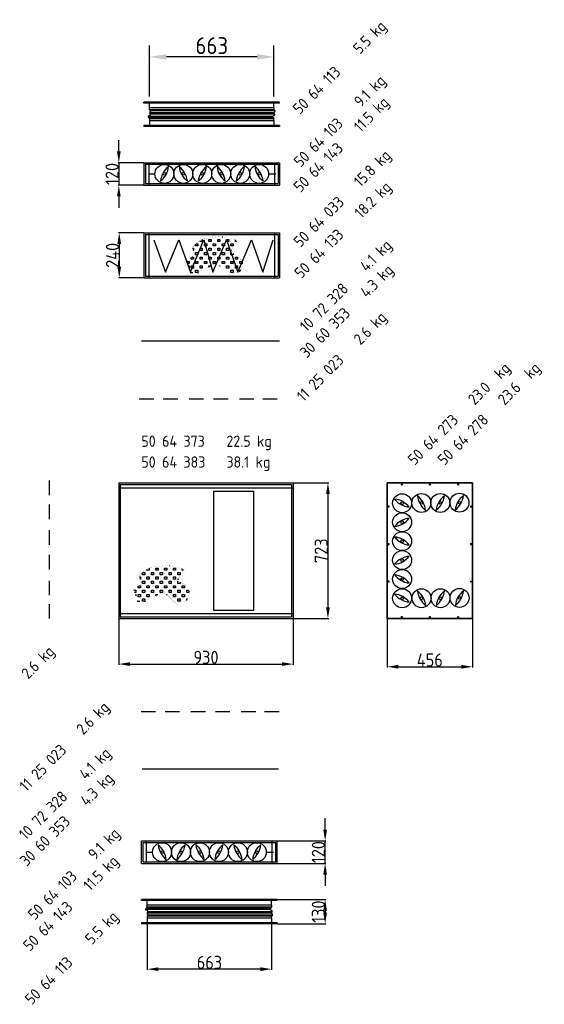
# Model space of a CAD drawing. Extents: x 2255 to 14129, y 735 to 9896.
# Tile 2 of 9: x 4730 to 7525, y 735 to 5982. Entities that reach past the tile are written whole.
import ezdxf

# ---------------------------------------------------------------- set-up
doc = ezdxf.new("R2010")
doc.units = 0
doc.header["$LTSCALE"] = 2
doc.header["$PDMODE"] = 3
doc.header["$PDSIZE"] = 0.5
doc.linetypes.add('HIDDEN', pattern=[0.375, 0.25, -0.125])
doc.layers.get('DEFPOINTS').update_dxf_attribs({"linetype": 'CONTINUOUS'})
for name, color, linetype in [('DIMENSIONS', 5, 'CONTINUOUS'), ('HIDDEN', 4, 'HIDDEN'), ('MARK BV', 7, 'CONTINUOUS'), ('MATEN', 5, 'CONTINUOUS'), ('TEXT', 5, 'CONTINUOUS')]:
    doc.layers.add(name, color=color, linetype=linetype)
doc.layers.add('Visible', color=7, linetype='CONTINUOUS', lineweight=35)
doc.styles.get("Standard").update_dxf_attribs({"font": 'ISOCP'})
doc.dimstyles.new('STANDARD$0', dxfattribs={"dimscale": 5, "dimtxt": 3, "dimasz": 3, "dimexe": 2, "dimexo": 1, "dimgap": 0.5, "dimtad": 1, "dimdec": 1, "dimdsep": 46, "dimtxsty": 'Standard', "dimcen": -1, "dimclrd": 256, "dimclre": 256, "dimclrt": 256, "dimadec": 0, "dimazin": 0, "dimtfac": 1, "dimtdec": 0, "dimtmove": 0, "dimatfit": 3, "dimfxl": 0, "dimtvp": 0.75, "dimtolj": 1, "dimtzin": 0, "dimarcsym": 0})

# ---------------------------------------------------------------- blocks, each defined once
blk = doc.blocks.new('*D3')
at = {"layer": 'DEFPOINTS', "color": 0}
for p in [(5421.6, 5783.3), (5421.6, 5541.9), (6084.6, 5541.9)]:
    blk.add_point(p, dxfattribs=at)
at = {"layer": 'DIMENSIONS', "lineweight": -2}
for p, q in [((5421.6, 5571.9), (5421.6, 5843.3)), ((6084.6, 5571.9), (6084.6, 5843.3)), ((5994.6, 5783.3), (5511.6, 5783.3))]:
    blk.add_line(p, q, dxfattribs=at)
at = {"layer": 'DIMENSIONS'}
for points in [[(5511.6, 5798.3), (5511.6, 5768.3), (5421.6, 5783.3)], [(5994.6, 5798.3), (5994.6, 5768.3), (6084.6, 5783.3)]]:
    blk.add_solid(points, dxfattribs=at)
at = {"layer": 'DIMENSIONS', "insert": (5753.1, 5843.3), "char_height": 90, "attachment_point": 5}
blk.add_mtext('\\A1;663', dxfattribs=at)
blk = doc.blocks.new('*D4')
at = {"layer": 'DEFPOINTS', "color": 0}
for p in [(5391.6, 5219.5), (5257.8, 5099.5), (5391.6, 5099.5)]:
    blk.add_point(p, dxfattribs=at)
at = {"layer": 'MATEN', "lineweight": -2}
for p, q in [((5257.8, 5279.5), (5257.8, 5339.5)), ((5389.6, 5219.5), (5253.8, 5219.5)), ((5257.8, 5219.5), (5257.8, 5099.5)), ((5389.6, 5099.5), (5253.8, 5099.5)), ((5257.8, 5039.5), (5257.8, 4979.5))]:
    blk.add_line(p, q, dxfattribs=at)
at = {"layer": 'MATEN'}
for points in [[(5247.8, 5279.5), (5267.8, 5279.5), (5257.8, 5219.5)], [(5247.8, 5039.5), (5267.8, 5039.5), (5257.8, 5099.5)]]:
    blk.add_solid(points, dxfattribs=at)
at = {"layer": 'MATEN', "insert": (5221.8, 5159.5), "char_height": 70, "attachment_point": 5, "rotation": 90}
blk.add_mtext('\\A1;120', dxfattribs=at)
blk = doc.blocks.new('*D5')
at = {"layer": 'DEFPOINTS', "color": 0}
for p in [(5391.6, 4845.9), (5260.1, 4605.9), (5391.6, 4605.9)]:
    blk.add_point(p, dxfattribs=at)
at = {"layer": 'MATEN', "lineweight": -2}
for p, q in [((5389.6, 4845.9), (5256.1, 4845.9)), ((5260.1, 4785.9), (5260.1, 4665.9)), ((5389.6, 4605.9), (5256.1, 4605.9))]:
    blk.add_line(p, q, dxfattribs=at)
at = {"layer": 'MATEN'}
for points in [[(5250.1, 4785.9), (5270.1, 4785.9), (5260.1, 4845.9)], [(5250.1, 4665.9), (5270.1, 4665.9), (5260.1, 4605.9)]]:
    blk.add_solid(points, dxfattribs=at)
at = {"layer": 'MATEN', "insert": (5224.1, 4725.9), "char_height": 70, "attachment_point": 5, "rotation": 90}
blk.add_mtext('\\A1;240', dxfattribs=at)
blk = doc.blocks.new('*D6')
at = {"layer": 'DEFPOINTS', "color": 0}
for p in [(5409.2, 1164.1), (6072.2, 1164.1), (5409.2, 922.7)]:
    blk.add_point(p, dxfattribs=at)
at = {"layer": 'MATEN', "lineweight": -2}
for p, q in [((5409.2, 1162.1), (5409.2, 918.7)), ((6072.2, 1162.1), (6072.2, 918.7)), ((6012.2, 922.7), (5469.2, 922.7))]:
    blk.add_line(p, q, dxfattribs=at)
at = {"layer": 'MATEN'}
for points in [[(5469.2, 932.7), (5469.2, 912.7), (5409.2, 922.7)], [(6012.2, 932.7), (6012.2, 912.7), (6072.2, 922.7)]]:
    blk.add_solid(points, dxfattribs=at)
at = {"layer": 'MATEN', "insert": (5740.7, 958.7), "char_height": 70, "attachment_point": 5}
blk.add_mtext('\\A1;663', dxfattribs=at)
blk = doc.blocks.new('*D30')
at = {"layer": 'DEFPOINTS', "color": 0}
for p in [(6102.2, 1606.4), (6357.1, 1606.4), (6102.2, 1486.4)]:
    blk.add_point(p, dxfattribs=at)
at = {"layer": 'MATEN', "lineweight": -2}
for p, q in [((6357.1, 1666.4), (6357.1, 1726.4)), ((6104.2, 1606.4), (6361.1, 1606.4)), ((6357.1, 1486.4), (6357.1, 1606.4)), ((6104.2, 1486.4), (6361.1, 1486.4)), ((6357.1, 1426.4), (6357.1, 1366.4))]:
    blk.add_line(p, q, dxfattribs=at)
at = {"layer": 'MATEN'}
for points in [[(6347.1, 1666.4), (6367.1, 1666.4), (6357.1, 1606.4)], [(6347.1, 1426.4), (6367.1, 1426.4), (6357.1, 1486.4)]]:
    blk.add_solid(points, dxfattribs=at)
at = {"layer": 'MATEN', "insert": (6321.1, 1546.4), "char_height": 70, "attachment_point": 5, "rotation": 90}
blk.add_mtext('\\A1;120', dxfattribs=at)
blk = doc.blocks.new('*D31')
at = {"layer": 'DEFPOINTS', "color": 0}
for p in [(6102.2, 1294.1), (6102.2, 1164.1), (6357.1, 1164.1)]:
    blk.add_point(p, dxfattribs=at)
at = {"layer": 'MATEN', "lineweight": -2}
for p, q in [((6104.2, 1294.1), (6361.1, 1294.1)), ((6357.1, 1234.1), (6357.1, 1224.1)), ((6104.2, 1164.1), (6361.1, 1164.1))]:
    blk.add_line(p, q, dxfattribs=at)
at = {"layer": 'MATEN'}
for points in [[(6347.1, 1234.1), (6367.1, 1234.1), (6357.1, 1294.1)], [(6347.1, 1224.1), (6367.1, 1224.1), (6357.1, 1164.1)]]:
    blk.add_solid(points, dxfattribs=at)
at = {"layer": 'MATEN', "insert": (6321.1, 1229.1), "char_height": 70, "attachment_point": 5, "rotation": 90}
blk.add_mtext('\\A1;130', dxfattribs=at)
blk = doc.blocks.new('*D33')
at = {"layer": 'DEFPOINTS', "color": 0}
for p in [(5257.3, 2790.7), (6187.3, 2790.7), (6187.3, 2548.2)]:
    blk.add_point(p, dxfattribs=at)
at = {"layer": 'MATEN', "lineweight": -2}
for p, q in [((5257.3, 2788.7), (5257.3, 2544.2)), ((6187.3, 2788.7), (6187.3, 2544.2)), ((5317.3, 2548.2), (6127.3, 2548.2))]:
    blk.add_line(p, q, dxfattribs=at)
at = {"layer": 'MATEN'}
for points in [[(5317.3, 2558.2), (5317.3, 2538.2), (5257.3, 2548.2)], [(6127.3, 2558.2), (6127.3, 2538.2), (6187.3, 2548.2)]]:
    blk.add_solid(points, dxfattribs=at)
at = {"layer": 'MATEN', "insert": (5722.3, 2584.2), "char_height": 70, "attachment_point": 5}
blk.add_mtext('\\A1;930', dxfattribs=at)
blk = doc.blocks.new('*D34')
at = {"layer": 'DEFPOINTS', "color": 0}
for p in [(6187.3, 3513.7), (6187.3, 2790.7), (6372.1, 2790.7)]:
    blk.add_point(p, dxfattribs=at)
at = {"layer": 'MATEN', "lineweight": -2}
for p, q in [((6189.3, 3513.7), (6376.1, 3513.7)), ((6372.1, 3453.7), (6372.1, 2850.7)), ((6189.3, 2790.7), (6376.1, 2790.7))]:
    blk.add_line(p, q, dxfattribs=at)
at = {"layer": 'MATEN'}
for points in [[(6362.1, 3453.7), (6382.1, 3453.7), (6372.1, 3513.7)], [(6362.1, 2850.7), (6382.1, 2850.7), (6372.1, 2790.7)]]:
    blk.add_solid(points, dxfattribs=at)
at = {"layer": 'MATEN', "insert": (6336.1, 3152.2), "char_height": 70, "attachment_point": 5, "rotation": 90}
blk.add_mtext('\\A1;723', dxfattribs=at)
blk = doc.blocks.new('*D65')
at = {"layer": 'DEFPOINTS', "color": 0}
for p in [(6687.3, 2790.7), (7143.3, 2790.7), (7143.3, 2533.9)]:
    blk.add_point(p, dxfattribs=at)
at = {"layer": 'DIMENSIONS', "lineweight": -2}
for p, q in [((6687.3, 2788.7), (6687.3, 2529.9)), ((7143.3, 2788.7), (7143.3, 2529.9)), ((6747.3, 2533.9), (7083.3, 2533.9))]:
    blk.add_line(p, q, dxfattribs=at)
at = {"layer": 'DIMENSIONS'}
for points in [[(6747.3, 2543.9), (6747.3, 2523.9), (6687.3, 2533.9)], [(7083.3, 2543.9), (7083.3, 2523.9), (7143.3, 2533.9)]]:
    blk.add_solid(points, dxfattribs=at)
at = {"layer": 'DIMENSIONS', "insert": (6915.3, 2569.9), "char_height": 70, "attachment_point": 5}
blk.add_mtext('\\A1;456', dxfattribs=at)

msp = doc.modelspace()

# ---------------------------------------------------------------- linework, layer by layer
at = {"layer": 'HIDDEN'}
for p, q in [((5418.06, 5219.54), (5418.06, 5099.54)), ((6088.06, 5219.54), (6088.06, 5099.54)), ((5418.06, 4845.89), (5418.06, 4605.89)), ((6088.06, 4845.89), (6088.06, 4605.89)), ((5257.29, 3487.16), (6187.29, 3487.16)), ((5257.29, 2817.16), (6187.29, 2817.16)), ((5405.65, 1486.44), (5405.65, 1606.44)), ((6075.65, 1486.44), (6075.65, 1606.44))]:
    msp.add_line(p, q, dxfattribs=at)
at = {"layer": 'MARK BV'}
for p, q in [((6114.59, 5541.87), (5391.56, 5541.87)), ((5391.56, 5536.87), (5391.56, 5541.87)), ((6114.59, 5536.87), (5391.56, 5536.87)), ((5421.56, 5511.87), (5421.56, 5541.87)), ((5421.56, 5500.98), (5421.56, 5541.87)), ((6084.59, 5511.87), (5421.56, 5511.87)), ((6084.59, 5511.87), (6084.59, 5541.87)), ((6084.59, 5511.87), (6084.59, 5500.98)), ((6114.59, 5536.87), (6114.59, 5541.87)), ((6077.69, 5465.38), (5413.79, 5465.38)), ((6079.42, 5458.49), (5417.39, 5458.49)), ((6084.01, 5484.9), (5420.7, 5484.9)), ((6084.59, 5500.98), (5423.6, 5500.98)), ((6086.89, 5477.44), (5424.8, 5477.44)), ((6088.61, 5495.24), (5426.38, 5495.24)), ((6114.59, 5416.87), (5391.56, 5416.87)), ((5391.56, 5416.87), (5391.56, 5411.87)), ((6114.59, 5411.87), (5391.56, 5411.87)), ((6084.59, 5452.76), (5421.56, 5452.76)), ((5421.56, 5452.76), (5421.56, 5411.87)), ((6084.59, 5441.87), (5421.56, 5441.87)), ((5421.56, 5441.87), (5421.56, 5411.87)), ((6084.59, 5441.87), (6084.59, 5452.76)), ((6084.59, 5441.87), (6084.59, 5411.87)), ((6114.59, 5416.87), (6114.59, 5411.87)), ((5391.56, 5219.54), (5391.56, 5099.54)), ((5391.56, 5219.54), (6114.56, 5219.54)), ((5400.06, 5211.04), (5400.06, 5108.04)), ((5400.06, 5211.04), (6106.06, 5211.04)), ((6106.06, 5211.04), (6106.06, 5108.04)), ((6114.56, 5219.54), (6114.56, 5099.54)), ((5418.06, 5159.81), (5450.04, 5159.81)), ((6056.04, 5159.81), (6095.2, 5159.81)), ((5391.56, 5099.54), (6114.56, 5099.54)), ((5400.06, 5108.04), (6106.06, 5108.04)), ((5391.56, 4845.89), (5391.56, 4605.89)), ((5391.56, 4845.89), (6114.56, 4845.89)), ((5400.06, 4837.39), (5400.06, 4614.39)), ((5400.06, 4837.39), (6106.06, 4837.39)), ((6106.06, 4837.39), (6106.06, 4614.39)), ((6114.56, 4845.89), (6114.56, 4605.89)), ((5444.16, 4808.2), (5505.94, 4636.78)), ((5505.94, 4636.78), (5577.33, 4808.2)), ((5577.33, 4808.2), (5639.11, 4636.78)), ((5639.11, 4636.78), (5710.49, 4808.2)), ((5667.25, 4775.73), (5667.25, 4786.2)), ((5679.01, 4775.73), (5667.25, 4775.73)), ((5668.55, 4787.49), (5679.01, 4787.49)), ((5679.01, 4787.49), (5679.01, 4775.73)), ((5690.77, 4799.25), (5690.77, 4803.52)), ((5702.53, 4799.25), (5690.77, 4799.25)), ((5702.53, 4810.24), (5702.53, 4799.25)), ((5710.49, 4808.2), (5759.37, 4636.78)), ((5714.29, 4787.49), (5726.05, 4787.49)), ((5714.29, 4775.73), (5714.29, 4787.49)), ((5726.05, 4775.73), (5714.29, 4775.73)), ((5726.05, 4787.49), (5726.05, 4775.73)), ((5737.81, 4811.01), (5749.57, 4811.01)), ((5737.81, 4799.25), (5737.81, 4811.01)), ((5749.57, 4799.25), (5737.81, 4799.25)), ((5749.57, 4811.01), (5749.57, 4799.25)), ((5759.37, 4636.78), (5830.76, 4808.2)), ((5761.33, 4787.49), (5773.09, 4787.49)), ((5761.33, 4775.73), (5761.33, 4787.49)), ((5773.09, 4775.73), (5761.33, 4775.73)), ((5773.09, 4787.49), (5773.09, 4775.73)), ((5784.85, 4811.01), (5796.61, 4811.01)), ((5784.85, 4799.25), (5784.85, 4811.01)), ((5796.61, 4799.25), (5784.85, 4799.25)), ((5796.61, 4811.01), (5796.61, 4799.25)), ((5808.37, 4822.77), (5808.37, 4823.39)), ((5811.2, 4822.77), (5808.37, 4822.77)), ((5808.37, 4787.49), (5820.13, 4787.49)), ((5808.37, 4775.73), (5808.37, 4787.49)), ((5820.13, 4775.73), (5808.37, 4775.73)), ((5820.13, 4787.49), (5820.13, 4775.73)), ((5830.76, 4808.2), (5892.63, 4636.78)), ((5831.89, 4811.01), (5843.65, 4811.01)), ((5831.89, 4799.25), (5831.89, 4811.01)), ((5843.65, 4799.25), (5831.89, 4799.25)), ((5843.65, 4811.01), (5843.65, 4799.25)), ((5855.41, 4787.49), (5867.17, 4787.49)), ((5855.41, 4775.73), (5855.41, 4787.49)), ((5867.17, 4775.73), (5855.41, 4775.73)), ((5867.17, 4787.49), (5867.17, 4775.73)), ((5878.93, 4799.25), (5878.93, 4807.72)), ((5885.18, 4799.25), (5878.93, 4799.25)), ((5892.63, 4636.78), (5964.01, 4808.2)), ((5964.01, 4808.2), (6025.88, 4636.78)), ((6025.88, 4636.78), (6080.56, 4808.2)), ((5651, 4763.97), (5655.49, 4763.97)), ((5655.49, 4752.21), (5652.02, 4752.21)), ((5655.49, 4763.97), (5655.49, 4752.21)), ((5667.25, 4740.45), (5679.01, 4740.45)), ((5667.25, 4728.69), (5667.25, 4740.45)), ((5679.01, 4728.69), (5667.25, 4728.69)), ((5679.01, 4740.45), (5679.01, 4728.69)), ((5690.77, 4763.97), (5702.53, 4763.97)), ((5690.77, 4752.21), (5690.77, 4763.97)), ((5702.53, 4752.21), (5690.77, 4752.21)), ((5702.53, 4763.97), (5702.53, 4752.21)), ((5714.29, 4740.45), (5726.05, 4740.45)), ((5714.29, 4728.69), (5714.29, 4740.45)), ((5726.05, 4728.69), (5714.29, 4728.69)), ((5726.05, 4740.45), (5726.05, 4728.69)), ((5737.81, 4763.97), (5749.57, 4763.97)), ((5737.81, 4752.21), (5737.81, 4763.97)), ((5749.57, 4752.21), (5737.81, 4752.21)), ((5749.57, 4763.97), (5749.57, 4752.21)), ((5761.33, 4740.45), (5773.09, 4740.45)), ((5761.33, 4728.69), (5761.33, 4740.45)), ((5773.09, 4728.69), (5761.33, 4728.69)), ((5773.09, 4740.45), (5773.09, 4728.69)), ((5784.85, 4763.97), (5796.61, 4763.97)), ((5784.85, 4752.21), (5784.85, 4763.97)), ((5796.61, 4752.21), (5784.85, 4752.21)), ((5796.61, 4763.97), (5796.61, 4752.21)), ((5808.37, 4740.45), (5820.13, 4740.45)), ((5808.37, 4728.69), (5808.37, 4740.45)), ((5820.13, 4728.69), (5808.37, 4728.69)), ((5820.13, 4740.45), (5820.13, 4728.69)), ((5831.89, 4763.97), (5843.65, 4763.97)), ((5831.89, 4752.21), (5831.89, 4763.97)), ((5843.65, 4752.21), (5831.89, 4752.21)), ((5843.65, 4763.97), (5843.65, 4752.21)), ((5854.12, 4752.68), (5858.61, 4752.68)), ((5855.41, 4740.45), (5857.09, 4740.45)), ((5855.41, 4728.69), (5855.41, 4740.45)), ((5867.17, 4728.69), (5855.41, 4728.69)), ((5867.17, 4735.41), (5867.17, 4728.69)), ((5620.21, 4693.41), (5631.97, 4693.41)), ((5631.97, 4681.65), (5625.06, 4681.65)), ((5629.34, 4669.89), (5631.97, 4669.89)), ((5631.97, 4693.41), (5631.97, 4681.65)), ((5631.97, 4669.89), (5631.97, 4662.63)), ((5643.73, 4705.17), (5643.73, 4714.2)), ((5655.49, 4705.17), (5643.73, 4705.17)), ((5643.73, 4669.89), (5655.49, 4669.89)), ((5643.73, 4658.13), (5643.73, 4669.89)), ((5646.86, 4716.93), (5655.49, 4716.93)), ((5655.49, 4716.93), (5655.49, 4705.17)), ((5655.49, 4669.89), (5655.49, 4658.13)), ((5667.25, 4693.41), (5679.01, 4693.41)), ((5667.25, 4681.65), (5667.25, 4693.41)), ((5679.01, 4681.65), (5667.25, 4681.65)), ((5679.01, 4693.41), (5679.01, 4681.65)), ((5690.77, 4716.93), (5702.53, 4716.93)), ((5690.77, 4705.17), (5690.77, 4716.93)), ((5702.53, 4705.17), (5690.77, 4705.17)), ((5690.77, 4669.89), (5702.53, 4669.89)), ((5690.77, 4658.13), (5690.77, 4669.89)), ((5702.53, 4716.93), (5702.53, 4705.17)), ((5702.53, 4669.89), (5702.53, 4658.13)), ((5714.29, 4693.41), (5726.05, 4693.41)), ((5714.29, 4681.65), (5714.29, 4693.41)), ((5726.05, 4681.65), (5714.29, 4681.65)), ((5726.05, 4693.41), (5726.05, 4681.65)), ((5737.81, 4716.93), (5749.57, 4716.93)), ((5737.81, 4705.17), (5737.81, 4716.93)), ((5749.57, 4705.17), (5737.81, 4705.17)), ((5737.81, 4669.89), (5748.9, 4669.89)), ((5737.81, 4664.64), (5737.81, 4669.89)), ((5749.57, 4716.93), (5749.57, 4705.17)), ((5761.33, 4693.41), (5773.09, 4693.41)), ((5761.33, 4681.65), (5761.33, 4693.41)), ((5773.09, 4681.65), (5761.33, 4681.65)), ((5773.09, 4693.41), (5773.09, 4681.65)), ((5784.85, 4716.93), (5796.61, 4716.93)), ((5784.85, 4705.17), (5784.85, 4716.93)), ((5796.61, 4705.17), (5784.85, 4705.17)), ((5794.22, 4669.89), (5796.61, 4669.89)), ((5796.61, 4716.93), (5796.61, 4705.17)), ((5796.61, 4669.89), (5796.61, 4669.09)), ((5808.37, 4693.41), (5820.13, 4693.41)), ((5808.37, 4681.65), (5808.37, 4693.41)), ((5820.13, 4681.65), (5808.37, 4681.65)), ((5820.13, 4693.41), (5820.13, 4681.65)), ((5831.89, 4716.93), (5843.65, 4716.93)), ((5831.89, 4705.17), (5831.89, 4716.93)), ((5843.65, 4705.17), (5831.89, 4705.17)), ((5831.89, 4669.89), (5843.65, 4669.89)), ((5831.89, 4658.13), (5831.89, 4669.89)), ((5843.65, 4716.93), (5843.65, 4705.17)), ((5843.65, 4669.89), (5843.65, 4658.13)), ((5855.41, 4693.41), (5867.17, 4693.41)), ((5855.41, 4681.65), (5855.41, 4693.41)), ((5867.17, 4681.65), (5855.41, 4681.65)), ((5867.17, 4693.41), (5867.17, 4681.65)), ((5878.93, 4716.93), (5890.69, 4716.93)), ((5878.93, 4705.17), (5878.93, 4716.93)), ((5890.69, 4705.17), (5878.93, 4705.17)), ((5878.93, 4669.89), (5890.69, 4669.89)), ((5878.93, 4658.13), (5878.93, 4669.89)), ((5890.69, 4716.93), (5890.69, 4705.17)), ((5890.69, 4669.89), (5890.69, 4658.13)), ((5902.45, 4693.41), (5912.39, 4693.41)), ((5902.45, 4681.65), (5902.45, 4693.41)), ((5914.21, 4681.65), (5902.45, 4681.65)), ((5914.21, 4689.76), (5914.21, 4681.65)), ((5638.11, 4635.08), (5652.81, 4635.08)), ((5655.49, 4658.13), (5643.73, 4658.13)), ((5667.25, 4646.37), (5679.01, 4646.37)), ((5667.25, 4634.61), (5667.25, 4646.37)), ((5674.37, 4634.61), (5667.25, 4634.61)), ((5675.37, 4635.08), (5682.21, 4635.08)), ((5679.01, 4646.37), (5679.01, 4636.81)), ((5702.53, 4658.13), (5690.77, 4658.13)), ((5737.48, 4664.48), (5741.01, 4664.48)), ((5843.65, 4658.13), (5831.89, 4658.13)), ((5855.41, 4646.37), (5867.17, 4646.37)), ((5855.41, 4634.61), (5855.41, 4646.37)), ((5867.17, 4634.61), (5855.41, 4634.61)), ((5867.17, 4646.37), (5867.17, 4634.61)), ((5890.69, 4658.13), (5878.93, 4658.13)), ((5902.45, 4646.37), (5907.57, 4646.37)), ((5902.45, 4637.7), (5902.45, 4646.37)), ((5391.56, 4605.89), (6114.56, 4605.89)), ((5400.06, 4614.39), (6106.06, 4614.39)), ((5379.15, 4270.31), (6114.56, 4270.31)), ((5366.74, 3960.62), (5444.02, 3960.62)), ((5494.44, 3960.62), (5571.72, 3960.62)), ((5631.96, 3960.62), (5709.24, 3960.62)), ((5762.93, 3960.62), (5840.21, 3960.62)), ((5900.68, 3960.62), (5977.96, 3960.62)), ((6024.87, 3960.62), (6102.15, 3960.62)), ((4886.25, 3526.07), (4886.25, 3448.79)), ((5257.29, 3513.66), (6187.29, 3513.66)), ((5257.29, 3513.66), (5257.29, 2790.66)), ((5265.79, 3505.16), (6178.79, 3505.16)), ((5265.79, 3505.16), (5265.79, 2799.16)), ((5763.57, 2833.99), (5763.57, 3470.32)), ((5763.57, 3470.32), (5975.38, 3470.32)), ((5975.38, 3470.32), (5975.38, 2833.99)), ((6178.79, 3505.16), (6178.79, 2799.16)), ((6187.29, 3513.66), (6187.29, 2790.66)), ((4886.25, 3398.37), (4886.25, 3321.09)), ((4886.25, 3260.85), (4886.25, 3183.58)), ((4886.25, 3129.88), (4886.25, 3052.6)), ((5407.79, 3047.94), (5407.79, 3052.22)), ((5419.55, 3047.94), (5407.79, 3047.94)), ((5419.55, 3058.93), (5419.55, 3047.94)), ((5454.83, 3059.7), (5466.59, 3059.7)), ((5454.83, 3047.94), (5454.83, 3059.7)), ((5466.59, 3047.94), (5454.83, 3047.94)), ((5466.59, 3059.7), (5466.59, 3047.94)), ((5501.87, 3059.7), (5513.63, 3059.7)), ((5501.87, 3047.94), (5501.87, 3059.7)), ((5513.63, 3047.94), (5501.87, 3047.94)), ((5513.63, 3059.7), (5513.63, 3047.94)), ((5525.39, 3071.46), (5525.39, 3072.09)), ((5528.21, 3071.46), (5525.39, 3071.46)), ((5548.91, 3059.7), (5560.67, 3059.7)), ((5548.91, 3047.94), (5548.91, 3059.7)), ((5560.67, 3047.94), (5548.91, 3047.94)), ((5560.67, 3059.7), (5560.67, 3047.94)), ((5595.95, 3047.94), (5595.95, 3056.42)), ((5602.2, 3047.94), (5595.95, 3047.94)), ((4886.25, 2992.13), (4886.25, 2914.85)), ((5368.01, 3012.66), (5372.51, 3012.66)), ((5372.51, 3000.9), (5369.03, 3000.9)), ((5372.51, 3012.66), (5372.51, 3000.9)), ((5384.27, 3024.42), (5384.27, 3034.89)), ((5396.03, 3024.42), (5384.27, 3024.42)), ((5385.56, 3036.18), (5396.03, 3036.18)), ((5396.03, 3036.18), (5396.03, 3024.42)), ((5407.79, 3012.66), (5419.55, 3012.66)), ((5407.79, 3000.9), (5407.79, 3012.66)), ((5419.55, 3000.9), (5407.79, 3000.9)), ((5419.55, 3012.66), (5419.55, 3000.9)), ((5431.31, 3036.18), (5443.07, 3036.18)), ((5431.31, 3024.42), (5431.31, 3036.18)), ((5443.07, 3024.42), (5431.31, 3024.42)), ((5443.07, 3036.18), (5443.07, 3024.42)), ((5454.83, 3012.66), (5466.59, 3012.66)), ((5454.83, 3000.9), (5454.83, 3012.66)), ((5466.59, 3000.9), (5454.83, 3000.9)), ((5466.59, 3012.66), (5466.59, 3000.9)), ((5478.35, 3036.18), (5490.11, 3036.18)), ((5478.35, 3024.42), (5478.35, 3036.18)), ((5490.11, 3024.42), (5478.35, 3024.42)), ((5490.11, 3036.18), (5490.11, 3024.42)), ((5501.87, 3012.66), (5513.63, 3012.66)), ((5501.87, 3000.9), (5501.87, 3012.66)), ((5513.63, 3000.9), (5501.87, 3000.9)), ((5513.63, 3012.66), (5513.63, 3000.9)), ((5525.39, 3036.18), (5537.15, 3036.18)), ((5525.39, 3024.42), (5525.39, 3036.18)), ((5537.15, 3024.42), (5525.39, 3024.42)), ((5537.15, 3036.18), (5537.15, 3024.42)), ((5548.91, 3012.66), (5560.67, 3012.66)), ((5548.91, 3000.9), (5548.91, 3012.66)), ((5560.67, 3000.9), (5548.91, 3000.9)), ((5560.67, 3012.66), (5560.67, 3000.9)), ((5571.13, 3001.38), (5575.62, 3001.38)), ((5572.43, 3036.18), (5584.19, 3036.18)), ((5572.43, 3024.42), (5572.43, 3036.18)), ((5584.19, 3024.42), (5572.43, 3024.42)), ((5584.19, 3036.18), (5584.19, 3024.42)), ((5337.23, 2942.1), (5348.99, 2942.1)), ((5348.99, 2942.1), (5348.99, 2930.34)), ((5360.75, 2953.86), (5360.75, 2962.89)), ((5372.51, 2953.86), (5360.75, 2953.86)), ((5363.87, 2965.62), (5372.51, 2965.62)), ((5372.51, 2965.62), (5372.51, 2953.86)), ((5384.27, 2989.14), (5396.03, 2989.14)), ((5384.27, 2977.38), (5384.27, 2989.14)), ((5396.03, 2977.38), (5384.27, 2977.38)), ((5384.27, 2942.1), (5396.03, 2942.1)), ((5384.27, 2930.34), (5384.27, 2942.1)), ((5396.03, 2989.14), (5396.03, 2977.38)), ((5396.03, 2942.1), (5396.03, 2930.34)), ((5407.79, 2965.62), (5419.55, 2965.62)), ((5407.79, 2953.86), (5407.79, 2965.62)), ((5419.55, 2953.86), (5407.79, 2953.86)), ((5419.55, 2965.62), (5419.55, 2953.86)), ((5431.31, 2989.14), (5443.07, 2989.14)), ((5431.31, 2977.38), (5431.31, 2989.14)), ((5443.07, 2977.38), (5431.31, 2977.38)), ((5431.31, 2942.1), (5443.07, 2942.1)), ((5431.31, 2930.34), (5431.31, 2942.1)), ((5443.07, 2989.14), (5443.07, 2977.38)), ((5443.07, 2942.1), (5443.07, 2930.34)), ((5454.83, 2965.62), (5466.59, 2965.62)), ((5454.83, 2953.86), (5454.83, 2965.62)), ((5466.59, 2953.86), (5454.83, 2953.86)), ((5466.59, 2965.62), (5466.59, 2953.86)), ((5478.35, 2989.14), (5490.11, 2989.14)), ((5478.35, 2977.38), (5478.35, 2989.14)), ((5490.11, 2977.38), (5478.35, 2977.38)), ((5478.35, 2942.1), (5490.11, 2942.1)), ((5478.35, 2930.34), (5478.35, 2942.1)), ((5490.11, 2989.14), (5490.11, 2977.38)), ((5490.11, 2942.1), (5490.11, 2930.34)), ((5501.87, 2965.62), (5513.63, 2965.62)), ((5501.87, 2953.86), (5501.87, 2965.62)), ((5513.63, 2953.86), (5501.87, 2953.86)), ((5513.63, 2965.62), (5513.63, 2953.86)), ((5525.39, 2989.14), (5537.15, 2989.14)), ((5525.39, 2977.38), (5525.39, 2989.14)), ((5537.15, 2977.38), (5525.39, 2977.38)), ((5525.39, 2942.1), (5537.15, 2942.1)), ((5525.39, 2930.34), (5525.39, 2942.1)), ((5537.15, 2989.14), (5537.15, 2977.38)), ((5537.15, 2942.1), (5537.15, 2930.34)), ((5548.91, 2965.62), (5560.67, 2965.62)), ((5548.91, 2953.86), (5548.91, 2965.62)), ((5560.67, 2953.86), (5548.91, 2953.86)), ((5560.67, 2965.62), (5560.67, 2953.86)), ((5572.43, 2989.14), (5574.1, 2989.14)), ((5572.43, 2977.38), (5572.43, 2989.14)), ((5584.19, 2977.38), (5572.43, 2977.38)), ((5572.43, 2942.1), (5584.19, 2942.1)), ((5572.43, 2930.34), (5572.43, 2942.1)), ((5584.19, 2984.1), (5584.19, 2977.38)), ((5584.19, 2942.1), (5584.19, 2930.34)), ((5595.95, 2965.62), (5607.71, 2965.62)), ((5595.95, 2953.86), (5595.95, 2965.62)), ((5607.71, 2953.86), (5595.95, 2953.86)), ((5607.71, 2965.62), (5607.71, 2953.86)), ((5619.47, 2942.1), (5629.4, 2942.1)), ((5619.47, 2930.34), (5619.47, 2942.1)), ((5631.23, 2938.46), (5631.23, 2930.34)), ((5348.99, 2930.34), (5342.07, 2930.34)), ((5346.35, 2918.58), (5348.99, 2918.58)), ((5348.99, 2918.58), (5348.99, 2911.33)), ((5360.75, 2918.58), (5372.51, 2918.58)), ((5360.75, 2906.82), (5360.75, 2918.58)), ((5372.51, 2906.82), (5360.75, 2906.82)), ((5372.51, 2918.58), (5372.51, 2906.82)), ((5396.03, 2930.34), (5384.27, 2930.34)), ((5384.27, 2895.06), (5396.03, 2895.06)), ((5384.27, 2883.3), (5384.27, 2895.06)), ((5396.03, 2895.06), (5396.03, 2885.5)), ((5407.79, 2918.58), (5419.55, 2918.58)), ((5407.79, 2906.82), (5407.79, 2918.58)), ((5419.55, 2906.82), (5407.79, 2906.82)), ((5419.55, 2918.58), (5419.55, 2906.82)), ((5443.07, 2930.34), (5431.31, 2930.34)), ((5454.49, 2913.18), (5458.02, 2913.18)), ((5454.83, 2918.58), (5465.91, 2918.58)), ((5454.83, 2913.34), (5454.83, 2918.58)), ((5490.11, 2930.34), (5478.35, 2930.34)), ((5511.23, 2918.58), (5513.63, 2918.58)), ((5513.63, 2918.58), (5513.63, 2917.79)), ((5537.15, 2930.34), (5525.39, 2930.34)), ((5548.91, 2918.58), (5560.67, 2918.58)), ((5548.91, 2906.82), (5548.91, 2918.58)), ((5560.67, 2906.82), (5548.91, 2906.82)), ((5560.67, 2918.58), (5560.67, 2906.82)), ((5584.19, 2930.34), (5572.43, 2930.34)), ((5572.43, 2895.06), (5584.19, 2895.06)), ((5572.43, 2883.3), (5572.43, 2895.06)), ((5584.19, 2895.06), (5584.19, 2883.3)), ((5595.95, 2918.58), (5607.71, 2918.58)), ((5595.95, 2906.82), (5595.95, 2918.58)), ((5607.71, 2906.82), (5595.95, 2906.82)), ((5607.71, 2918.58), (5607.71, 2906.82)), ((5631.23, 2930.34), (5619.47, 2930.34)), ((5619.47, 2895.06), (5624.58, 2895.06)), ((5619.47, 2886.4), (5619.47, 2895.06)), ((4886.25, 2867.94), (4886.25, 2790.66)), ((5355.12, 2883.78), (5369.82, 2883.78)), ((5391.38, 2883.3), (5384.27, 2883.3)), ((5392.38, 2883.78), (5399.22, 2883.78)), ((5584.19, 2883.3), (5572.43, 2883.3)), ((5975.38, 2833.99), (5763.57, 2833.99)), ((5257.29, 2790.66), (6187.29, 2790.66)), ((5265.79, 2799.16), (6178.79, 2799.16)), ((5376.69, 2295.13), (5453.97, 2295.13)), ((5504.39, 2295.13), (5581.67, 2295.13)), ((5641.91, 2295.13), (5719.19, 2295.13)), ((5772.88, 2295.13), (5850.16, 2295.13)), ((5910.63, 2295.13), (5987.91, 2295.13)), ((6034.82, 2295.13), (6112.1, 2295.13)), ((5382.59, 1989.45), (6108.59, 1989.45)), ((5379.15, 1486.44), (5379.15, 1606.44)), ((5379.15, 1606.44), (6102.15, 1606.44)), ((5387.65, 1494.94), (5387.65, 1597.94)), ((5387.65, 1597.94), (6093.65, 1597.94)), ((6093.65, 1494.94), (6093.65, 1597.94)), ((6102.15, 1486.44), (6102.15, 1606.44)), ((5405.65, 1546.16), (5437.63, 1546.16)), ((6043.63, 1546.16), (6082.79, 1546.16)), ((5379.15, 1486.44), (6102.15, 1486.44)), ((5387.65, 1494.94), (6093.65, 1494.94)), ((6102.18, 1294.11), (5379.15, 1294.11)), ((5379.15, 1289.11), (5379.15, 1294.11)), ((6102.18, 1289.11), (5379.15, 1289.11)), ((5409.15, 1264.11), (5409.15, 1294.11)), ((5409.15, 1253.22), (5409.15, 1294.11)), ((6072.18, 1264.11), (5409.15, 1264.11)), ((6072.18, 1264.11), (6072.18, 1294.11)), ((6072.18, 1264.11), (6072.18, 1253.22)), ((6102.18, 1289.11), (6102.18, 1294.11)), ((6065.29, 1240.6), (5401.39, 1240.6)), ((6067.01, 1247.49), (5404.98, 1247.49)), ((6071.61, 1221.07), (5408.29, 1221.07)), ((6072.18, 1253.22), (5409.15, 1253.22)), ((6074.48, 1228.54), (5412.4, 1228.54)), ((6076.2, 1210.74), (5413.98, 1210.74)), ((6102.18, 1169.11), (5379.15, 1169.11)), ((5379.15, 1169.11), (5379.15, 1164.11)), ((6102.18, 1164.11), (5379.15, 1164.11)), ((5409.15, 1204.99), (5409.15, 1164.11)), ((6072.18, 1194.11), (5409.15, 1194.11)), ((5409.15, 1194.11), (5409.15, 1164.11)), ((6072.18, 1204.99), (5411.2, 1204.99)), ((6072.18, 1194.11), (6072.18, 1204.99)), ((6072.18, 1194.11), (6072.18, 1164.11)), ((6102.18, 1169.11), (6102.18, 1164.11))]:
    msp.add_line(p, q, dxfattribs=at)
at = {"layer": 'MARK BV', "const_width": 0.392}
for points in [[(5651, 4769.95), (5676.35, 4795.29), (5711.84, 4815.56), (5798.04, 4825.69), (5889.3, 4805.42), (5848.74, 4744.62), (5899.44, 4719.28), (5919.73, 4678.75), (5904.51, 4638.21), (5843.67, 4623.01), (5798.04, 4668.62), (5767.62, 4678.75), (5671.28, 4633.15), (5640.86, 4638.21), (5620.58, 4693.95), (5661.14, 4729.42), (5651, 4754.75)], [(5368.01, 3018.65), (5393.36, 3043.98), (5428.86, 3064.25), (5515.05, 3074.38), (5606.31, 3054.12), (5565.75, 2993.31), (5616.45, 2967.98), (5636.74, 2927.45), (5621.53, 2886.91), (5560.68, 2871.71), (5515.05, 2917.31), (5484.63, 2927.45), (5388.29, 2881.84), (5357.87, 2886.91), (5337.59, 2942.65), (5378.15, 2978.11), (5368.01, 3003.45)]]:
    msp.add_lwpolyline(points, close=True, dxfattribs=at)
at = {"layer": 'MARK BV'}
for centre, radius in [((5500.54, 5159.81), 50.5), ((5601.54, 5159.81), 50.5), ((5702.54, 5159.81), 50.5), ((5803.54, 5159.81), 50.5), ((5904.54, 5159.81), 50.5), ((6005.54, 5159.81), 50.5), ((5500.54, 5159.81), 6.9), ((5601.54, 5159.81), 6.9), ((5702.54, 5159.81), 6.9), ((5803.54, 5159.81), 6.9), ((5904.54, 5159.81), 6.9), ((6005.54, 5159.81), 6.9), ((6767.28, 3405.16), 50.5), ((6767.28, 3405.16), 6.9), ((6870.05, 3406.66), 50.5), ((6870.05, 3406.66), 6.9), ((6971.05, 3406.66), 50.5), ((6971.05, 3406.66), 6.9), ((7072.73, 3408.15), 50.5), ((7072.73, 3408.15), 6.9), ((6767.28, 3304.16), 50.5), ((6767.28, 3304.16), 6.9), ((6767.28, 3203.16), 50.5), ((6767.28, 3203.16), 6.9), ((6767.28, 3102.16), 50.5), ((6767.28, 3102.16), 6.9), ((6767.28, 3001.16), 50.5), ((6767.28, 3001.16), 6.9), ((6767.28, 2898.79), 50.5), ((6870.91, 2899.18), 50.5), ((6971.91, 2899.18), 50.5), ((7073.59, 2900.67), 50.5), ((7135.29, 2987.66), 2.5), ((7135.29, 2987.66), 1.75), ((6767.28, 2898.79), 6.9), ((6870.91, 2899.18), 6.9), ((6971.91, 2899.18), 6.9), ((7073.59, 2900.67), 6.9), ((7065.29, 2798.66), 2.5), ((7065.29, 2798.66), 1.75), ((5488.13, 1546.16), 50.5), ((5589.13, 1546.16), 50.5), ((5690.13, 1546.16), 50.5), ((5791.13, 1546.16), 50.5), ((5892.13, 1546.16), 50.5), ((5993.13, 1546.16), 50.5), ((5488.13, 1546.16), 6.9), ((5589.13, 1546.16), 6.9), ((5690.13, 1546.16), 6.9), ((5791.13, 1546.16), 6.9), ((5892.13, 1546.16), 6.9), ((5993.13, 1546.16), 6.9)]:
    msp.add_circle(centre, radius, dxfattribs=at)
for centre, radius, start, end in [((5417.92, 5207.82), 105.05, 305.59423, 355.4081), ((5600.11, 5104.74), 122.33, 129.29916, 171.70317), ((5684.16, 5207.82), 105.05, 184.5919, 234.40577), ((5501.96, 5104.74), 122.33, 8.29683, 50.70084), ((5619.92, 5207.82), 105.05, 305.59423, 355.4081), ((5802.11, 5104.74), 122.33, 129.29916, 171.70317), ((5886.16, 5207.82), 105.05, 184.5919, 234.40577), ((5703.96, 5104.74), 122.33, 8.29683, 50.70084), ((5821.92, 5207.82), 105.05, 305.59423, 355.4081), ((6004.11, 5104.74), 122.33, 129.29916, 171.70317), ((6088.16, 5207.82), 105.05, 184.5919, 234.40577), ((5905.96, 5104.74), 122.33, 8.29683, 50.70084), ((6719.27, 3322.54), 105.05, 35.59423, 85.4081), ((6822.35, 3504.74), 122.33, 219.29916, 261.70317), ((6787.43, 3358.65), 105.05, 4.5919, 54.40577), ((6969.62, 3461.73), 122.33, 188.29683, 230.70084), ((7053.67, 3358.65), 105.05, 125.59423, 175.4081), ((6871.47, 3461.73), 122.33, 309.29916, 351.70317), ((7155.35, 3360.14), 105.05, 125.59423, 175.4081), ((6973.15, 3463.22), 122.33, 309.29916, 351.70317), ((6719.27, 3386.78), 105.05, 274.5919, 324.40577), ((6822.35, 3204.58), 122.33, 98.29683, 140.70084), ((6719.27, 3120.54), 105.05, 35.59423, 85.4081), ((6822.35, 3302.74), 122.33, 219.29916, 261.70317), ((6719.27, 3184.78), 105.05, 274.5919, 324.40577), ((6822.35, 3002.58), 122.33, 98.29683, 140.70084), ((6719.27, 2918.54), 105.05, 35.59423, 85.4081), ((6822.35, 3100.74), 122.33, 219.29916, 261.70317), ((7156.21, 2852.66), 105.05, 125.59423, 175.4081), ((6974.01, 2955.74), 122.33, 309.29916, 351.70317), ((6719.27, 2816.17), 105.05, 35.59423, 85.4081), ((6822.35, 2998.37), 122.33, 219.29916, 261.70317), ((6788.29, 2851.17), 105.05, 4.5919, 54.40577), ((6970.49, 2954.25), 122.33, 188.29683, 230.70084), ((7054.53, 2851.17), 105.05, 125.59423, 175.4081), ((6872.33, 2954.25), 122.33, 309.29916, 351.70317), ((5405.51, 1498.15), 105.05, 4.5919, 54.40577), ((5587.71, 1601.23), 122.33, 188.29683, 230.70084), ((5671.75, 1498.15), 105.05, 125.59423, 175.4081), ((5489.55, 1601.23), 122.33, 309.29916, 351.70317), ((5607.51, 1498.15), 105.05, 4.5919, 54.40577), ((5789.71, 1601.23), 122.33, 188.29683, 230.70084), ((5873.75, 1498.15), 105.05, 125.59423, 175.4081), ((5691.55, 1601.23), 122.33, 309.29916, 351.70317), ((5809.51, 1498.15), 105.05, 4.5919, 54.40577), ((5991.71, 1601.23), 122.33, 188.29683, 230.70084), ((6075.75, 1498.15), 105.05, 125.59423, 175.4081), ((5893.55, 1601.23), 122.33, 309.29916, 351.70317)]:
    msp.add_arc(centre, radius, start, end, dxfattribs=at)
for points, start_tangent in [([(5421.56, 5500.98), (5426.56, 5492.94), (5420.75, 5485.43), (5424.93, 5477.05), (5422.69, 5470.07), (5414.94, 5468.17), (5421.56, 5452.76)], (0.3943182, 0.918974)), ([(6084.59, 5500.98), (6089.59, 5492.94), (6083.78, 5485.43), (6087.96, 5477.05), (6085.72, 5470.07), (6077.97, 5468.17), (6084.59, 5452.76)], (0.3943182, 0.918974)), ([(5409.15, 1204.99), (5414.15, 1213.03), (5408.34, 1220.55), (5412.52, 1228.93), (5410.28, 1235.9), (5402.53, 1237.81), (5409.15, 1253.22)], (0.3943182, -0.918974)), ([(6072.18, 1204.99), (6077.18, 1213.03), (6071.37, 1220.55), (6075.55, 1228.93), (6073.31, 1235.9), (6065.56, 1237.81), (6072.18, 1253.22)], (0.3943182, -0.918974))]:
    msp.add_spline(points, degree=3, dxfattribs=dict(at, start_tangent=start_tangent))
at = {"layer": 'Visible'}
for p, q in [((6687.29, 2790.66), (6687.29, 3513.66)), ((6687.29, 3513.66), (7143.29, 3513.66)), ((7143.29, 3513.66), (7143.29, 2790.66)), ((7143.29, 2790.66), (6687.29, 2790.66))]:
    msp.add_line(p, q, dxfattribs=at)
for centre, radius in [((6765.29, 3505.66), 2.5), ((6765.29, 3505.66), 1.75), ((6915.29, 3505.66), 2.5), ((6915.29, 3505.66), 1.75), ((7065.29, 3505.66), 2.5), ((7065.29, 3505.66), 1.75), ((6695.29, 3387.66), 2.5), ((6695.29, 3387.66), 1.75), ((7135.29, 3387.66), 2.5), ((7135.29, 3387.66), 1.75), ((6695.29, 3187.66), 2.5), ((6695.29, 3187.66), 1.75), ((7135.29, 3187.66), 2.5), ((7135.29, 3187.66), 1.75), ((6695.29, 2987.66), 2.5), ((6695.29, 2987.66), 1.75), ((6765.29, 2798.66), 2.5), ((6765.29, 2798.66), 1.75), ((6915.29, 2798.66), 2.5), ((6915.29, 2798.66), 1.75)]:
    msp.add_circle(centre, radius, dxfattribs=at)

# ---------------------------------------------------------------- texts
at = {"layer": 'TEXT'}
for s, p in [('5.5 kg', (6542.17, 5793.56)), ('50 64 113', (6221.72, 5473.12)), ('9.1 kg', (6547.11, 5511.62)), ('11.5 kg', (6545.66, 5377.72)), ('50 64 103', (6226.66, 5191.17)), ('50 64 143', (6225.22, 5057.27)), ('15.8 kg', (6545.91, 5085.42)), ('18.2 kg', (6550.24, 4918.69)), ('50 64 033', (6225.46, 4764.97)), ('50 64 133', (6229.8, 4598.24)), ('4.1 kg', (6578.69, 4634.63)), ('4.3 kg', (6579.79, 4495.36)), ('10 72 328', (6258.24, 4314.18)), ('30 60 353', (6259.35, 4174.91)), ('2.6 kg', (6545.5, 4244.87)), ('11 25 023', (6242.28, 3942.16)), ('23.0  kg', (7154.49, 3924.62)), ('23.6  kg', (7313.54, 3923.77)), ('50 64 273', (6834.04, 3604.17)), ('50 64 278', (6993.09, 3603.32)), ('2.6 kg', (4774.92, 2464.68)), ('2.6 kg', (5067.79, 2167.46)), ('11 25 023', (4764.58, 1864.76)), ('4.1 kg', (5082.39, 1928.11)), ('4.3 kg', (5087.84, 1787.32)), ('10 72 328', (4761.94, 1607.67)), ('30 60 353', (4767.39, 1466.87)), ('9.1 kg', (5130.24, 1500.82)), ('11.5 kg', (5104.83, 1335.03)), ('50 64 103', (4809.8, 1180.37)), ('50 64 143', (4784.38, 1014.58)), ('5.5 kg', (5114.22, 1049.47)), ('50 64 113', (4793.78, 729.02))]:
    msp.add_text(s, height=60, rotation=45, dxfattribs=at).set_placement(p)
for s, p in [('50 64 373', (5378.06, 3705.61)), ('22.5 kg', (5831.24, 3705.61)), ('50 64 383', (5378.06, 3594.72)), ('38.1 kg', (5831.24, 3594.72))]:
    msp.add_text(s, height=60, dxfattribs=at).set_placement(p)

# ---------------------------------------------------------------- dimensions: what is measured, and where the dimension line sits
at = {"layer": 'DIMENSIONS'}
dim = msp.add_linear_dim(base=(5421.56, 5783.25), p1=(6084.59, 5541.87), p2=(5421.56, 5541.87), angle=180, dimstyle='STANDARD$0', override={"dimscale": 30}, dxfattribs=at)
dim.commit()
dim.dimension.update_dxf_attribs({"geometry": '*D3', "text_midpoint": (5753.07, 5843.25)})
dim = msp.add_linear_dim(base=(7143.29, 2533.88), p1=(6687.29, 2790.66), p2=(7143.29, 2790.66), dimstyle='STANDARD$0', override={"dimscale": 2, "dimtxt": 35, "dimasz": 30, "dimtvp": 7.5}, dxfattribs=at)
dim.commit()
dim.dimension.update_dxf_attribs({"geometry": '*D65', "text_midpoint": (6915.29, 2569.88)})
at = {"layer": 'MATEN'}
for base, p1, p2, angle, picture, middle in [((5257.78, 5099.54), (5391.56, 5219.54), (5391.56, 5099.54), 270, '*D4', (5221.77, 5159.54)), ((5260.06, 4605.89), (5391.56, 4845.89), (5391.56, 4605.89), 270, '*D5', (5224.06, 4725.89)), ((6372.1, 2790.66), (6187.29, 3513.66), (6187.29, 2790.66), 90, '*D34', (6336.09, 3152.16)), ((6357.14, 1606.44), (6102.15, 1486.44), (6102.15, 1606.44), 90, '*D30', (6321.14, 1546.44)), ((6357.14, 1164.11), (6102.18, 1294.11), (6102.18, 1164.11), 90, '*D31', (6321.14, 1229.11)), ((5409.15, 922.72), (6072.18, 1164.11), (5409.15, 1164.11), 180, '*D6', (5740.67, 958.72))]:
    dim = msp.add_linear_dim(base=base, p1=p1, p2=p2, angle=angle, dimstyle='STANDARD$0', override={"dimscale": 2, "dimtxt": 35, "dimasz": 30, "dimtvp": 7.5}, dxfattribs=at)
    dim.commit()
    dim.dimension.update_dxf_attribs({"geometry": picture, "text_midpoint": middle})
dim = msp.add_linear_dim(base=(6187.29, 2548.18), p1=(5257.29, 2790.66), p2=(6187.29, 2790.66), dimstyle='STANDARD$0', override={"dimscale": 2, "dimtxt": 35, "dimasz": 30, "dimtvp": 7.5}, dxfattribs=at)
dim.commit()
dim.dimension.update_dxf_attribs({"geometry": '*D33', "text_midpoint": (5722.29, 2584.18)})

doc.saveas('drawing.dxf')
